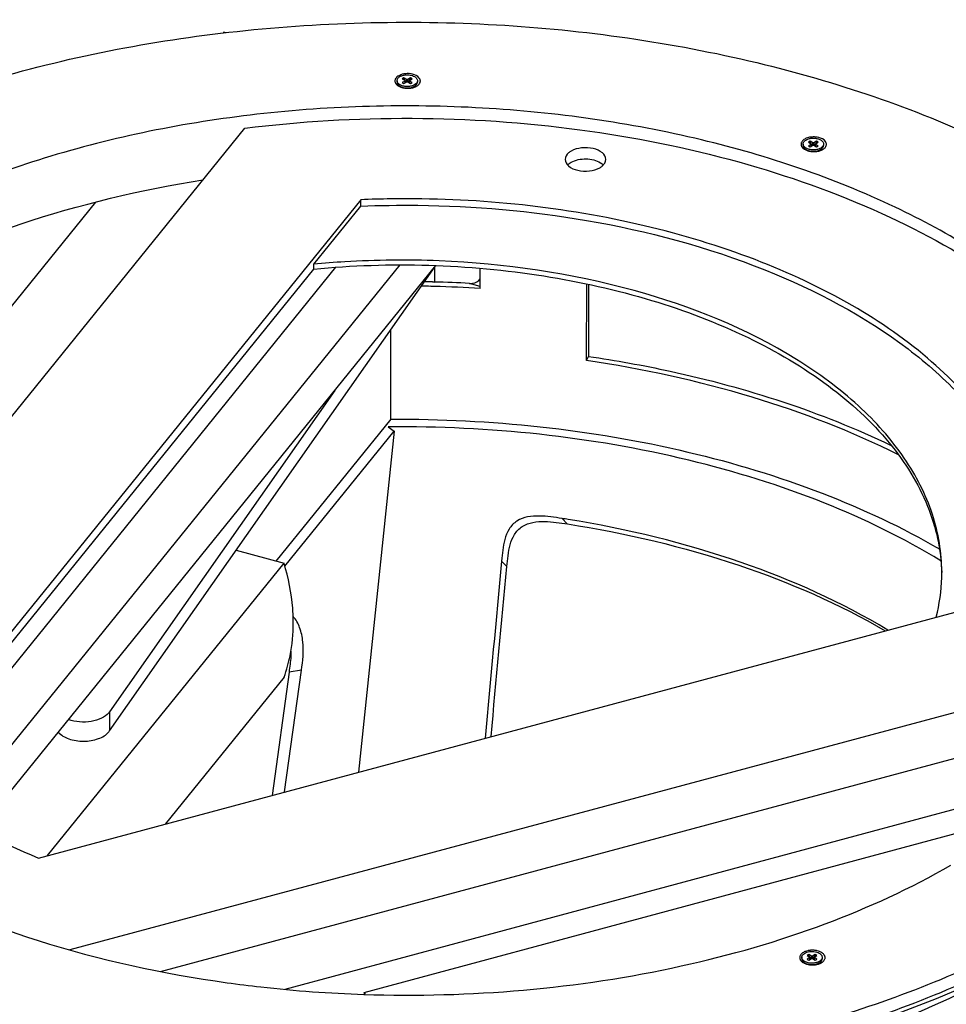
# Model space of a CAD drawing. Header units: millimetres. Extents: x 495 to 1405, y 204 to 2450.
# Tile 5 of 6: x 836 to 1201, y 2063 to 2450. Entities that reach past the tile are written whole.
import ezdxf

# ---------------------------------------------------------------- set-up
doc = ezdxf.new("R2010")
doc.units = ezdxf.units.MM
doc.header["$LTSCALE"] = 172.55681
doc.layers.get('0').update_dxf_attribs({"linetype": 'CONTINUOUS'})

msp = doc.modelspace()

# ---------------------------------------------------------------- linework, layer by layer
at = {"color": 7, "linetype": 'Continuous'}
for p, q in [((916.56, 2445.55), (916.28, 2445.2)), ((917.36, 2445.34), (916.56, 2445.55)), ((987.53, 2427.56), (986.88, 2427.18)), ((986.88, 2427.18), (987.97, 2426.55)), ((987.91, 2426.59), (987.53, 2427.56)), ((988.62, 2426.93), (987.53, 2427.56)), ((990.14, 2427.56), (989.05, 2426.93)), ((989.7, 2426.55), (990.79, 2427.18)), ((990.14, 2427.56), (989.76, 2426.59)), ((990.79, 2427.18), (990.14, 2427.56)), ((984.82, 2426.43), (984.82, 2425.88)), ((985.99, 2424.24), (986.85, 2423.74)), ((987.97, 2426.31), (986.88, 2425.68)), ((986.88, 2425.68), (987.53, 2425.3)), ((987.53, 2425.3), (988.62, 2425.93)), ((987.97, 2425.56), (987.97, 2426.31)), ((988.06, 2425.61), (988.06, 2426.43)), ((988.09, 2426.14), (988.06, 2426.2)), ((988.09, 2426.14), (988.06, 2426.12)), ((988.53, 2425.88), (988.09, 2426.14)), ((988.62, 2425.93), (988.62, 2426.93)), ((989.05, 2426.93), (989.05, 2425.93)), ((989.05, 2425.93), (990.14, 2425.3)), ((989.58, 2426.14), (989.14, 2425.88)), ((989.61, 2426.2), (989.58, 2426.14)), ((989.61, 2426.12), (989.58, 2426.14)), ((989.61, 2425.61), (989.61, 2426.43)), ((989.7, 2426.31), (989.7, 2425.56)), ((990.79, 2425.68), (989.7, 2426.31)), ((990.14, 2425.3), (990.79, 2425.68)), ((990.59, 2423.6), (991.67, 2424.23)), ((992.86, 2426.43), (992.86, 2425.87)), ((722.6, 2157.85), (924.84, 2407.72)), ((1144.77, 2401.49), (1144.77, 2400.94)), ((1147.49, 2402.62), (1146.84, 2402.24)), ((1146.84, 2402.24), (1147.93, 2401.61)), ((1147.93, 2401.37), (1146.84, 2400.74)), ((1146.84, 2400.74), (1147.49, 2400.36)), ((1147.87, 2401.65), (1147.49, 2402.62)), ((1148.58, 2401.99), (1147.49, 2402.62)), ((1147.49, 2400.36), (1148.58, 2400.99)), ((1147.93, 2400.62), (1147.93, 2401.37)), ((1148.02, 2400.67), (1148.02, 2401.49)), ((1148.04, 2401.2), (1148.02, 2401.26)), ((1148.04, 2401.2), (1148.02, 2401.18)), ((1148.49, 2400.94), (1148.04, 2401.2)), ((1148.58, 2400.99), (1148.58, 2401.99)), ((1150.1, 2402.62), (1149.01, 2401.99)), ((1149.01, 2401.99), (1149.01, 2400.99)), ((1149.01, 2400.99), (1150.1, 2400.36)), ((1149.54, 2401.2), (1149.1, 2400.94)), ((1149.57, 2401.26), (1149.54, 2401.2)), ((1149.57, 2401.18), (1149.54, 2401.2)), ((1149.57, 2400.67), (1149.57, 2401.49)), ((1149.66, 2401.61), (1150.75, 2402.24)), ((1149.66, 2401.37), (1149.66, 2400.62)), ((1150.75, 2400.74), (1149.66, 2401.37)), ((1150.1, 2402.62), (1149.72, 2401.65)), ((1150.75, 2402.24), (1150.1, 2402.62)), ((1150.1, 2400.36), (1150.75, 2400.74)), ((1152.81, 2401.49), (1152.81, 2400.93)), ((1145.95, 2399.29), (1146.81, 2398.8)), ((1150.55, 2398.66), (1151.63, 2399.29)), ((739.08, 2221.68), (866.18, 2378.65)), ((970.51, 2379.56), (787.14, 2152.99)), ((951.99, 2354.15), (970.51, 2377.03)), ((970.51, 2377.03), (970.51, 2379.56)), ((822.88, 2152.35), (986.08, 2353.9)), ((822.88, 2134.72), (1000.14, 2353.62)), ((951.99, 2352.27), (951.99, 2354.15)), ((789.29, 2151.25), (951.99, 2352.27)), ((960.63, 2352.96), (795.96, 2149.5)), ((871.57, 2170.45), (999.9, 2353.32)), ((999.62, 2352.97), (999.62, 2347.15)), ((1017.6, 2344.62), (1017.61, 2352.56)), ((1017.6, 2345.45), (1013.33, 2346.61)), ((1059.5, 2316.2), (1059.52, 2346.41)), ((1060.25, 2346.26), (1060.23, 2317.88)), ((982.35, 2293.13), (982.38, 2328.36)), ((1059.5, 2316.2), (1060.23, 2317.88)), ((960.36, 2304.5), (871.57, 2177.97)), ((982.35, 2293.13), (937.14, 2237.27)), ((940.65, 2235.26), (983.64, 2288.38)), ((983.64, 2288.38), (969.67, 2154.15)), ((981.37, 2290.09), (983.64, 2288.38)), ((1049.84, 2254.04), (1051.9, 2251.9)), ((921.43, 2241.51), (940.32, 2236.41)), ((1026.01, 2237.28), (1028.09, 2235.11)), ((847.09, 2121.27), (940.32, 2236.41)), ((843.54, 2120.32), (1236.15, 2225.64)), ((1282.46, 2198.55), (855.94, 2084.13)), ((940.33, 2191.5), (893.55, 2133.73)), ((942.28, 2193.57), (935.6, 2145.01)), ((940.55, 2146.34), (947.14, 2194.25)), ((947.14, 2194.25), (942.28, 2193.57)), ((871.57, 2177.97), (871.57, 2170.45)), ((891.65, 2075.68), (1270.69, 2177.36)), ((1248.56, 2151.32), (940.64, 2068.63)), ((971.83, 2067.45), (1232.61, 2137.48)), ((1146.97, 2082.36), (1146.32, 2081.99)), ((1147.34, 2081.39), (1146.97, 2082.36)), ((1148.05, 2081.73), (1146.97, 2082.36)), ((1149.57, 2082.36), (1148.48, 2081.73)), ((1149.57, 2082.36), (1149.19, 2081.39)), ((1150.22, 2081.98), (1149.57, 2082.36)), ((1144.25, 2081.24), (1144.25, 2080.68)), ((1145.42, 2079.04), (1146.28, 2078.54)), ((1146.32, 2081.99), (1147.4, 2081.36)), ((1147.4, 2081.11), (1146.32, 2080.48)), ((1146.32, 2080.48), (1146.97, 2080.11)), ((1146.97, 2080.11), (1148.05, 2080.74)), ((1147.4, 2080.36), (1147.4, 2081.11)), ((1147.49, 2080.41), (1147.49, 2081.23)), ((1147.52, 2080.94), (1147.49, 2081)), ((1147.52, 2080.94), (1147.49, 2080.93)), ((1147.96, 2080.68), (1147.52, 2080.94)), ((1148.05, 2080.74), (1148.05, 2081.73)), ((1148.48, 2081.73), (1148.48, 2080.73)), ((1148.48, 2080.73), (1149.57, 2080.11)), ((1149.02, 2080.94), (1148.57, 2080.68)), ((1149.04, 2081.01), (1149.02, 2080.94)), ((1149.04, 2080.93), (1149.02, 2080.94)), ((1149.04, 2080.41), (1149.04, 2081.23)), ((1149.13, 2081.36), (1150.22, 2081.98)), ((1149.13, 2081.11), (1149.13, 2080.36)), ((1150.22, 2080.48), (1149.13, 2081.11)), ((1149.57, 2080.11), (1150.22, 2080.48)), ((1150.02, 2078.41), (1151.1, 2079.03)), ((1152.29, 2081.23), (1152.29, 2080.68)), ((971.83, 2067.45), (971.83, 2066.69)), ((972.46, 2066.67), (971.83, 2067.45))]:
    msp.add_line(p, q, dxfattribs=at)
for centre, radius, start, end in [((988.42, 2423.05), 6.1, 110.3916, 112.9399), ((988.92, 2421.28), 7.94, 97.8335, 101.4204), ((988.99, 2420.74), 8.48, 91.0811, 97.824), ((989, 2420.64), 8.59, 85.0486, 91.1039), ((985.85, 2426.3), 1.85, 157.4018, 166.2064), ((986.06, 2426.46), 2.07, 205.1722, 207.7129), ((986.91, 2427.13), 3.16, 224.6981, 227.1899), ((987.04, 2427.27), 3.35, 227.1827, 228.8972), ((987.22, 2427.48), 3.63, 228.9267, 232.8385), ((987.41, 2427.73), 3.94, 232.8136, 234.8881), ((987.56, 2427.95), 4.21, 234.895, 237.5908), ((988.56, 2429.99), 6.49, 250.1502, 251.3724), ((988.67, 2430.31), 6.82, 251.3867, 254.442), ((988.76, 2430.65), 7.17, 254.4308, 256.3529), ((988.87, 2431.08), 7.62, 256.3724, 259.8865), ((988.98, 2431.7), 8.25, 259.8902, 264.5766), ((988.81, 2430.2), 6.64, 262.6438, 262.9184), ((988.82, 2430.29), 6.73, 262.923, 265.1373), ((989, 2431.97), 8.52, 264.5513, 265.433), ((989.01, 2432.04), 8.59, 265.4345, 268.8482), ((989.01, 2432.04), 8.59, 268.8487, 272.5581), ((989.01, 2432.03), 8.58, 272.5569, 273.8767), ((989.02, 2431.89), 8.44, 273.8695, 277.0655), ((989.05, 2431.65), 8.2, 277.071, 278.6073), ((989.09, 2431.39), 7.93, 278.6022, 280.9057), ((989.15, 2431.07), 7.6, 280.9095, 282.5579), ((990.12, 2423.85), 0.716, 343.2806, 346.778), ((989.23, 2430.72), 7.25, 282.5518, 285.3572), ((990.14, 2423.85), 0.692, 346.7763, 351.3189), ((990.14, 2423.53), 0.695, 9.8842, 13.1189), ((989.3, 2417.19), 6.95, 72.3815, 75.035), ((989.35, 2430.29), 6.8, 285.3377, 289.4375), ((989.51, 2429.83), 6.31, 289.4598, 291.4554), ((989.77, 2427.53), 3.81, 299.6826, 299.9168), ((989.65, 2429.48), 5.94, 291.4532, 293.6005), ((989.79, 2429.16), 5.59, 293.605, 295.2741), ((990.04, 2428.63), 5.01, 295.2162, 299.9309), ((992.34, 2426.34), 1.67, 352.2878, 359.9727), ((1148.95, 2395.8), 8.48, 91.0809, 97.8234), ((1148.96, 2395.7), 8.59, 85.0485, 91.1037), ((1145.81, 2401.36), 1.85, 157.4035, 166.207), ((1146.01, 2401.52), 2.07, 205.1725, 207.7137), ((1152.29, 2401.4), 1.67, 352.2863, 359.9727), ((1146.87, 2402.19), 3.16, 224.698, 227.1897), ((1147, 2402.33), 3.35, 227.1825, 228.8978), ((1147.18, 2402.54), 3.63, 228.9274, 232.8385), ((1147.37, 2402.79), 3.94, 232.8136, 234.8885), ((1147.52, 2403.01), 4.21, 234.8955, 237.5913), ((1148.52, 2405.05), 6.49, 250.1499, 251.3724), ((1148.63, 2405.37), 6.82, 251.3867, 254.4423), ((1148.72, 2405.71), 7.17, 254.4311, 256.3529), ((1148.83, 2406.14), 7.62, 256.3724, 259.8868), ((1148.93, 2406.76), 8.25, 259.8905, 264.5767), ((1148.77, 2405.26), 6.64, 262.6434, 262.918), ((1148.78, 2405.35), 6.73, 262.9226, 265.1369), ((1148.96, 2407.03), 8.52, 264.5514, 265.433), ((1148.97, 2407.1), 8.59, 265.4345, 268.8485), ((1148.97, 2407.1), 8.59, 268.849, 272.5586), ((1148.97, 2407.09), 8.58, 272.5574, 273.8769), ((1148.98, 2406.95), 8.44, 273.8697, 277.0657), ((1149.01, 2406.71), 8.2, 277.0713, 278.6073), ((1149.05, 2406.45), 7.93, 278.6022, 280.9066), ((1149.11, 2406.13), 7.6, 280.9103, 282.5583), ((1149.19, 2405.78), 7.25, 282.5521, 285.3577), ((1150.08, 2398.91), 0.716, 343.2829, 346.7781), ((1150.1, 2398.91), 0.692, 346.7763, 351.3189), ((1150.1, 2398.59), 0.695, 9.8864, 13.1189), ((1149.26, 2392.25), 6.95, 72.3815, 75.0345), ((1149.31, 2405.35), 6.8, 285.3382, 289.4376), ((1149.47, 2404.89), 6.31, 289.4599, 291.4559), ((1149.73, 2402.59), 3.81, 299.6826, 299.9168), ((1149.61, 2404.54), 5.94, 291.4537, 293.6005), ((1149.75, 2404.22), 5.59, 293.605, 295.2746), ((1150, 2403.69), 5.01, 295.2167, 299.9309), ((1150.67, 2402.63), 3.75, 306.6128, 309.3475), ((1055.59, 2389.84), 4.93, 133.2768, 136.71), ((988.44, 1951.96), 427.97, 90.806, 92.4009), ((985.72, 1823.59), 523.74, 88.5752, 88.9153), ((985.77, 1825.42), 521.91, 86.9735, 88.4781), ((985.72, 1827), 518.6, 88.6359, 89.0375), ((985.72, 1827.32), 518.29, 88.4676, 88.6359), ((985.79, 1829.4), 516.2, 86.4671, 88.4691), ((978.78, 1801.89), 457.7, 80.7577, 81.0682), ((1128.48, 2232.79), 70.91, 358.4417, 358.9657), ((1128.54, 2232.79), 70.85, 358.9657, 359.9567), ((885.76, 2211.23), 58.02, 340.1222, 344.6654), ((867.01, 2180.96), 5.45, 320.943, 326.7107), ((867.01, 2173.45), 5.45, 320.943, 326.7107), ((1147.38, 2078.88), 4.97, 115.6412, 119.9421), ((1147.66, 2078.3), 5.62, 112.9362, 115.675), ((1147.85, 2077.86), 6.09, 110.4892, 112.941), ((1148.29, 2076.41), 7.61, 100.3576, 103.0523), ((1148.37, 2076), 8.03, 97.8422, 100.3614), ((1148.41, 2075.66), 8.37, 94.6927, 97.8414), ((1148.43, 2075.45), 8.58, 91.101, 94.6982), ((1148.43, 2075.44), 8.59, 85.0484, 91.103), ((1148.45, 2075.66), 8.37, 81.4776, 85.0574), ((1148.49, 2075.96), 8.07, 80.0672, 81.4673), ((1148.53, 2076.16), 7.86, 78.8779, 80.0666), ((1148.59, 2076.48), 7.54, 76.3612, 78.8881), ((1149.41, 2078.74), 5.13, 62.2376, 63.4214), ((1149.57, 2079.04), 4.79, 59.2504, 62.2586), ((1149.84, 2079.47), 4.28, 54.4299, 59.2778), ((1151.27, 2080.95), 2.2, 27.6489, 32.9406), ((1145.28, 2081.11), 1.85, 157.408, 166.2086), ((1145.49, 2081.27), 2.07, 205.1731, 207.7158), ((1146.34, 2081.93), 3.16, 224.698, 227.1894), ((1146.47, 2082.07), 3.35, 227.1822, 228.8996), ((1146.65, 2082.28), 3.63, 228.9291, 232.8385), ((1146.84, 2082.53), 3.94, 232.8136, 234.8899), ((1147, 2082.75), 4.21, 234.8968, 237.5928), ((1147.28, 2082.25), 3.71, 238.6268, 239.9628), ((1147.99, 2084.79), 6.49, 250.149, 251.3724), ((1148.1, 2085.11), 6.82, 251.3867, 254.4432), ((1148.19, 2085.45), 7.17, 254.4319, 256.3529), ((1148.3, 2085.89), 7.62, 256.3725, 259.8876), ((1148.41, 2086.5), 8.25, 259.8913, 264.5768), ((1148.26, 2085.1), 6.74, 262.9223, 265.3202), ((1148.44, 2086.77), 8.52, 264.5516, 265.433), ((1148.27, 2085.27), 6.91, 265.3146, 275.8366), ((1148.44, 2086.85), 8.59, 265.4345, 268.8492), ((1148.44, 2086.84), 8.59, 268.8497, 272.56), ((1148.44, 2086.83), 8.58, 272.5588, 273.8775), ((1148.45, 2086.69), 8.44, 273.8703, 277.0664), ((1148.48, 2086.46), 8.2, 277.072, 278.6073), ((1148.52, 2086.19), 7.93, 278.6021, 280.9088), ((1148.58, 2085.87), 7.6, 280.9126, 282.5593), ((1148.66, 2085.53), 7.25, 282.5531, 285.3591), ((1149.58, 2078.65), 0.683, 350.5555, 351.332), ((1148.73, 2071.99), 6.95, 72.3815, 75.0334), ((1148.78, 2085.09), 6.8, 285.3396, 289.4379), ((1148.94, 2084.63), 6.31, 289.4602, 291.457), ((1149.21, 2082.32), 3.79, 299.9169, 300.0801), ((1149.3, 2082.16), 3.61, 300.0636, 303.6756), ((1149.08, 2084.28), 5.94, 291.4549, 293.6005), ((1149.22, 2083.96), 5.59, 293.605, 295.276), ((1149.47, 2083.44), 5.01, 295.2182, 299.931), ((1151.68, 2081.15), 1.76, 341.9904, 352.2348), ((1151.72, 2081.13), 1.72, 3.2835, 14.5932), ((1151.77, 2081.14), 1.67, 352.2821, 359.9727), ((1151.78, 2081.14), 1.66, 359.9898, 3.2236)]:
    msp.add_arc(centre, radius, start, end, dxfattribs=at)
for points, knots in [([(734.14, 2388.65), (760.79, 2404.04), (821.14, 2428.93), (919.5, 2448.57), (1023.54, 2451.39), (1124.75, 2437.1), (1214.93, 2406.89), (1277.64, 2368.63), (1314.43, 2331.63), (1333.96, 2302.82), (1345.99, 2272.45), (1348.71, 2251.42), (1348.7, 2241.16)], [0, 0, 0, 0, 0.128653, 0.270216, 0.417347, 0.561678, 0.695347, 0.812627, 0.864606, 0.91246, 0.957113, 1, 1, 1, 1]), ([(984.82, 2426.43), (984.82, 2426.57), (984.86, 2426.84), (985.04, 2427.23), (985.32, 2427.59), (985.86, 2428.04), (986.75, 2428.47), (987.55, 2428.65), (987.97, 2428.7)], [0, 0, 0, 0, 0.094292, 0.193637, 0.301875, 0.421118, 0.69271, 1, 1, 1, 1]), ([(987.97, 2428.7), (988.3, 2428.74), (988.97, 2428.78), (989.95, 2428.69), (990.87, 2428.46), (991.43, 2428.22), (991.68, 2428.07)], [0, 0, 0, 0, 0.26239, 0.523308, 0.77216, 1, 1, 1, 1]), ([(993.95, 2426.76), (993.88, 2427.02), (993.27, 2428.19), (991.93, 2428.76), (990.94, 2429)], [0, 0, 0, 0, 0.205003, 1, 1, 1, 1]), ([(991.68, 2428.07), (991.85, 2427.97), (992.18, 2427.75), (992.56, 2427.35), (992.8, 2426.9), (992.86, 2426.58), (992.86, 2426.43)], [0, 0, 0, 0, 0.289766, 0.548994, 0.782192, 1, 1, 1, 1]), ([(984.06, 2425.9), (984.08, 2425.85), (984.11, 2425.74), (984.16, 2425.63), (984.18, 2425.58)], [0, 0, 0, 0, 0.494777, 1, 1, 1, 1]), ([(984.43, 2425.18), (984.47, 2425.13), (984.54, 2425.04), (984.62, 2424.95), (984.66, 2424.91)], [0, 0, 0, 0, 0.492565, 1, 1, 1, 1]), ([(985.99, 2424.79), (985.82, 2424.89), (985.5, 2425.11), (985.11, 2425.52), (984.87, 2425.96), (984.82, 2426.28), (984.82, 2426.43)], [0, 0, 0, 0, 0.289766, 0.548994, 0.782192, 1, 1, 1, 1]), ([(984.82, 2425.88), (984.82, 2425.73), (984.87, 2425.41), (985.11, 2424.96), (985.5, 2424.56), (985.82, 2424.34), (985.99, 2424.24)], [0, 0, 0, 0, 0.217808, 0.451008, 0.710236, 1, 1, 1, 1]), ([(991.46, 2424.67), (991.05, 2424.47), (990.13, 2424.18), (988.69, 2424.06), (987.26, 2424.24), (986.38, 2424.57), (985.99, 2424.79)], [0, 0, 0, 0, 0.241648, 0.504432, 0.764825, 1, 1, 1, 1]), ([(986, 2424.23), (986.28, 2424.07), (986.92, 2423.8), (987.6, 2423.66), (987.96, 2423.61)], [0, 0, 0, 0, 0.476605, 1, 1, 1, 1]), ([(987.97, 2426.55), (988, 2426.54), (988.04, 2426.51), (988.06, 2426.45), (988.06, 2426.43)], [0, 0, 0, 0, 0.550734, 1, 1, 1, 1]), ([(988.06, 2426.43), (988.06, 2426.41), (988.04, 2426.36), (988, 2426.32), (987.97, 2426.31)], [0, 0, 0, 0, 0.449339, 1, 1, 1, 1]), ([(988.25, 2423.58), (988.86, 2423.53), (989.78, 2423.57), (990.91, 2423.86), (991.43, 2424.09), (991.66, 2424.22)], [0, 0, 0, 0, 0.523487, 0.771683, 1, 1, 1, 1]), ([(989.05, 2426.93), (988.99, 2426.89), (988.84, 2426.86), (988.69, 2426.89), (988.62, 2426.93)], [0, 0, 0, 0, 0.499943, 1, 1, 1, 1]), ([(988.62, 2425.93), (988.69, 2425.97), (988.84, 2426), (988.99, 2425.97), (989.05, 2425.93)], [0, 0, 0, 0, 0.499943, 1, 1, 1, 1]), ([(989.61, 2426.43), (989.61, 2426.45), (989.63, 2426.51), (989.67, 2426.54), (989.7, 2426.55)], [0, 0, 0, 0, 0.449339, 1, 1, 1, 1]), ([(989.7, 2426.31), (989.67, 2426.32), (989.63, 2426.36), (989.61, 2426.41), (989.61, 2426.43)], [0, 0, 0, 0, 0.550734, 1, 1, 1, 1]), ([(992.44, 2425.4), (992.37, 2425.32), (992.09, 2425.03), (991.74, 2424.81), (991.46, 2424.67)], [0, 0, 0, 0, 0.230161, 1, 1, 1, 1]), ([(991.67, 2424.23), (991.93, 2424.37), (992.37, 2424.7), (992.68, 2425.15), (992.77, 2425.39)], [0, 0, 0, 0, 0.540451, 1, 1, 1, 1]), ([(992.76, 2425.93), (992.74, 2425.88), (992.66, 2425.69), (992.54, 2425.52), (992.44, 2425.4)], [0, 0, 0, 0, 0.23931, 1, 1, 1, 1]), ([(992.86, 2426.43), (992.86, 2426.39), (992.85, 2426.22), (992.81, 2426.05), (992.76, 2425.93)], [0, 0, 0, 0, 0.24699, 1, 1, 1, 1]), ([(992.77, 2425.39), (992.78, 2425.43), (992.83, 2425.58), (992.86, 2425.75), (992.86, 2425.87)], [0, 0, 0, 0, 0.255172, 1, 1, 1, 1]), ([(1291.7, 2241.21), (1291.71, 2249.84), (1289.41, 2267.55), (1279.29, 2293.11), (1262.85, 2317.35), (1231.88, 2348.49), (1179.1, 2380.69), (1103.2, 2406.12), (1018.02, 2418.15), (930.46, 2415.78), (847.67, 2399.24), (796.88, 2378.29), (774.45, 2365.34)], [0, 0, 0, 0, 0.042887, 0.087541, 0.135395, 0.187375, 0.304656, 0.438325, 0.582655, 0.729785, 0.871347, 1, 1, 1, 1]), ([(924.84, 2407.72), (968.48, 2413.13), (1034.7, 2412.88), (1118.48, 2396.21), (1174.77, 2376.37), (1222.51, 2349.95), (1259.59, 2317.93), (1284.17, 2281.38), (1290.96, 2254.2), (1291.58, 2241.2)], [0, 0, 0, 0, 0.299525, 0.444642, 0.580652, 0.704349, 0.814228, 0.911322, 1, 1, 1, 1]), ([(1153.91, 2401.82), (1153.84, 2402.08), (1153.23, 2403.25), (1151.89, 2403.82), (1150.9, 2404.06)], [0, 0, 0, 0, 0.205003, 1, 1, 1, 1]), ([(1067.04, 2395.42), (1067.04, 2396.39), (1065.61, 2398.57), (1061.93, 2399.95), (1057.59, 2400.22), (1054.63, 2399.41), (1053.39, 2398.7)], [0, 0, 0, 0, 0.183697, 0.435327, 0.728448, 1, 1, 1, 1]), ([(1144.02, 2400.96), (1144.04, 2400.91), (1144.07, 2400.8), (1144.12, 2400.69), (1144.14, 2400.64)], [0, 0, 0, 0, 0.494777, 1, 1, 1, 1]), ([(1144.39, 2400.24), (1144.42, 2400.19), (1144.5, 2400.1), (1144.58, 2400.01), (1144.62, 2399.97)], [0, 0, 0, 0, 0.492565, 1, 1, 1, 1]), ([(1144.77, 2401.49), (1144.77, 2401.59), (1144.8, 2401.79), (1144.93, 2402.19), (1145.27, 2402.66), (1145.87, 2403.12), (1146.36, 2403.35), (1146.63, 2403.45)], [0, 0, 0, 0, 0.102218, 0.207515, 0.436389, 0.700136, 1, 1, 1, 1]), ([(1145.95, 2399.85), (1145.78, 2399.95), (1145.46, 2400.17), (1145.07, 2400.58), (1144.83, 2401.02), (1144.77, 2401.34), (1144.77, 2401.49)], [0, 0, 0, 0, 0.289766, 0.548994, 0.782192, 1, 1, 1, 1]), ([(1144.77, 2400.94), (1144.77, 2400.79), (1144.83, 2400.47), (1145.07, 2400.02), (1145.46, 2399.62), (1145.78, 2399.4), (1145.95, 2399.29)], [0, 0, 0, 0, 0.217808, 0.451008, 0.710236, 1, 1, 1, 1]), ([(1146.63, 2403.45), (1147.03, 2403.6), (1147.89, 2403.8), (1149.22, 2403.84), (1150.5, 2403.64), (1151.29, 2403.33), (1151.64, 2403.13)], [0, 0, 0, 0, 0.249241, 0.511822, 0.768113, 1, 1, 1, 1]), ([(1147.93, 2401.61), (1147.96, 2401.6), (1148, 2401.57), (1148.02, 2401.51), (1148.02, 2401.49)], [0, 0, 0, 0, 0.550734, 1, 1, 1, 1]), ([(1148.02, 2401.49), (1148.02, 2401.47), (1148, 2401.42), (1147.96, 2401.38), (1147.93, 2401.37)], [0, 0, 0, 0, 0.449339, 1, 1, 1, 1]), ([(1149.01, 2401.99), (1148.94, 2401.95), (1148.79, 2401.92), (1148.65, 2401.95), (1148.58, 2401.99)], [0, 0, 0, 0, 0.499943, 1, 1, 1, 1]), ([(1148.58, 2400.99), (1148.65, 2401.03), (1148.79, 2401.06), (1148.94, 2401.03), (1149.01, 2400.99)], [0, 0, 0, 0, 0.499943, 1, 1, 1, 1]), ([(1149.57, 2401.49), (1149.57, 2401.51), (1149.59, 2401.57), (1149.63, 2401.6), (1149.66, 2401.61)], [0, 0, 0, 0, 0.449339, 1, 1, 1, 1]), ([(1149.66, 2401.37), (1149.63, 2401.38), (1149.59, 2401.41), (1149.57, 2401.47), (1149.57, 2401.49)], [0, 0, 0, 0, 0.550734, 1, 1, 1, 1]), ([(1152.18, 2400.24), (1152.13, 2400.19), (1151.89, 2399.99), (1151.63, 2399.83), (1151.42, 2399.73)], [0, 0, 0, 0, 0.235834, 1, 1, 1, 1]), ([(1151.63, 2399.29), (1151.88, 2399.43), (1152.32, 2399.76), (1152.64, 2400.21), (1152.72, 2400.45)], [0, 0, 0, 0, 0.540451, 1, 1, 1, 1]), ([(1151.64, 2403.13), (1151.81, 2403.03), (1152.13, 2402.81), (1152.52, 2402.41), (1152.76, 2401.96), (1152.82, 2401.64), (1152.81, 2401.49)], [0, 0, 0, 0, 0.289766, 0.548994, 0.782192, 1, 1, 1, 1]), ([(1152.4, 2400.46), (1152.38, 2400.44), (1152.31, 2400.36), (1152.24, 2400.29), (1152.18, 2400.24)], [0, 0, 0, 0, 0.244209, 1, 1, 1, 1]), ([(1152.81, 2401.49), (1152.81, 2401.31), (1152.73, 2400.93), (1152.52, 2400.61), (1152.4, 2400.46)], [0, 0, 0, 0, 0.477511, 1, 1, 1, 1]), ([(1152.72, 2400.45), (1152.74, 2400.48), (1152.79, 2400.64), (1152.81, 2400.81), (1152.81, 2400.93)], [0, 0, 0, 0, 0.255172, 1, 1, 1, 1]), ([(1153.05, 2399.73), (1153.17, 2399.83), (1153.59, 2400.22), (1153.89, 2400.76), (1153.95, 2401.17)], [0, 0, 0, 0, 0.279709, 1, 1, 1, 1]), ([(1053.39, 2398.7), (1053.04, 2398.49), (1051.91, 2397.74), (1051.04, 2396.39), (1051.04, 2395.42)], [0, 0, 0, 0, 0.295212, 1, 1, 1, 1]), ([(1151.42, 2399.73), (1151.01, 2399.53), (1150.09, 2399.24), (1148.65, 2399.12), (1147.22, 2399.3), (1146.34, 2399.63), (1145.95, 2399.85)], [0, 0, 0, 0, 0.241648, 0.504432, 0.764825, 1, 1, 1, 1]), ([(1145.95, 2399.29), (1146.24, 2399.13), (1146.88, 2398.86), (1147.56, 2398.72), (1147.92, 2398.67)], [0, 0, 0, 0, 0.476605, 1, 1, 1, 1]), ([(1148.21, 2398.64), (1148.82, 2398.59), (1149.74, 2398.63), (1150.87, 2398.92), (1151.39, 2399.15), (1151.62, 2399.28)], [0, 0, 0, 0, 0.523487, 0.771683, 1, 1, 1, 1]), ([(1051.04, 2395.42), (1051.04, 2394.46), (1052.48, 2392.28), (1056.16, 2390.89), (1060.49, 2390.63), (1063.46, 2391.43), (1064.69, 2392.15)], [0, 0, 0, 0, 0.183697, 0.435327, 0.728448, 1, 1, 1, 1]), ([(1053.39, 2394.29), (1055.13, 2395.29), (1059.23, 2396.04), (1063.34, 2395.17), (1065, 2394.09)], [0, 0, 0, 0, 0.503759, 1, 1, 1, 1]), ([(1064.69, 2392.15), (1065.05, 2392.35), (1066.17, 2393.1), (1067.04, 2394.45), (1067.04, 2395.42)], [0, 0, 0, 0, 0.295212, 1, 1, 1, 1]), ([(774.43, 2342.41), (793.98, 2353.69), (837.71, 2372.58), (883.92, 2383.49), (908.31, 2387.35)], [0, 0, 0, 0, 0.477525, 1, 1, 1, 1]), ([(970.51, 2377.03), (978, 2377.34), (1007.76, 2377.8), (1037.58, 2375.19), (1059.51, 2371.4)], [0, 0, 0, 0, 0.251889, 1, 1, 1, 1]), ([(1236.85, 2236.33), (1236.86, 2245.95), (1233.27, 2266.02), (1217.85, 2293.91), (1193.52, 2319.06), (1161.38, 2340.74), (1122.64, 2358.3), (1063.03, 2375.71), (1014.89, 2380.35), (982.42, 2379.89)], [0, 0, 0, 0, 0.090517, 0.187605, 0.295776, 0.416851, 0.550403, 0.694387, 1, 1, 1, 1]), ([(1059.51, 2371.4), (1083.46, 2367.27), (1127.97, 2355.39), (1177.49, 2329.33), (1207.31, 2303), (1223.44, 2282.21), (1233.77, 2260.01), (1236.53, 2244.43), (1236.8, 2236.84)], [0, 0, 0, 0, 0.305707, 0.575614, 0.694831, 0.80378, 0.904385, 1, 1, 1, 1]), ([(1001.39, 2355.48), (989.03, 2355.98), (972.51, 2355.82), (956.08, 2354.54), (951.99, 2354.15)], [0, 0, 0, 0, 0.751035, 1, 1, 1, 1]), ([(951.99, 2352.27), (982.08, 2355.14), (1027.43, 2353.88), (1084.47, 2341.15), (1122.4, 2326.78), (1154.36, 2308.07), (1178.96, 2285.67), (1194.99, 2260.31), (1199.14, 2241.65), (1199.37, 2232.73)], [0, 0, 0, 0, 0.301651, 0.446609, 0.581985, 0.704882, 0.814104, 0.910969, 1, 1, 1, 1]), ([(1199.4, 2232.73), (1199.4, 2240.48), (1196.7, 2256.58), (1185.03, 2279.18), (1166.47, 2299.82), (1132.07, 2325.07), (1076.24, 2347.34), (1027.27, 2354.43), (1001.39, 2355.48)], [0, 0, 0, 0, 0.09186, 0.189694, 0.297763, 0.418046, 0.692983, 1, 1, 1, 1]), ([(1013.33, 2346.61), (1013.75, 2346.58), (1015.32, 2346.66), (1016.92, 2347.45), (1017.61, 2348.36)], [0, 0, 0, 0, 0.270089, 1, 1, 1, 1]), ([(1182.37, 2279.11), (1163.89, 2288.37), (1123.61, 2303.86), (1081.51, 2312.97), (1059.5, 2316.2)], [0, 0, 0, 0, 0.481484, 1, 1, 1, 1]), ([(1060.23, 2317.88), (1071.01, 2316.3), (1111.84, 2308.92), (1151.84, 2296.07), (1179.43, 2282.82)], [0, 0, 0, 0, 0.262422, 1, 1, 1, 1]), ([(982.35, 2293.13), (1021.61, 2293.38), (1079.73, 2287.33), (1151.44, 2265.66), (1183.79, 2250.56), (1198.56, 2241.98)], [0, 0, 0, 0, 0.524996, 0.771651, 1, 1, 1, 1]), ([(1199.06, 2237.43), (1184.42, 2246.32), (1152.07, 2261.98), (1079.87, 2284.38), (1021.08, 2290.49), (981.37, 2290.09)], [0, 0, 0, 0, 0.227133, 0.473624, 1, 1, 1, 1]), ([(1049.84, 2254.04), (1046.87, 2254.51), (1041.01, 2255.41), (1032.97, 2254.51), (1028.71, 2250), (1027.16, 2245.85), (1026.41, 2241.58), (1026.14, 2238.71), (1026.01, 2237.28)], [0, 0, 0, 0, 0.254339, 0.50847, 0.63405, 0.757012, 0.878727, 1, 1, 1, 1]), ([(1028.09, 2235.11), (1028.23, 2236.54), (1028.5, 2239.41), (1029.25, 2243.69), (1030.81, 2247.85), (1035.09, 2252.36), (1043.14, 2253.25), (1049, 2252.35), (1051.98, 2251.89)], [0, 0, 0, 0, 0.121274, 0.243004, 0.366007, 0.49165, 0.745786, 1, 1, 1, 1]), ([(1178.15, 2210.09), (1159.98, 2221.05), (1118.91, 2239.36), (1075.36, 2249.9), (1052.29, 2253.65)], [0, 0, 0, 0, 0.475815, 1, 1, 1, 1]), ([(1051.98, 2251.89), (1074.83, 2248.32), (1118.07, 2238.17), (1158.94, 2220.45), (1177.14, 2209.81)], [0, 0, 0, 0, 0.523269, 1, 1, 1, 1]), ([(943.95, 2212.97), (943.95, 2214.89), (943.63, 2222.81), (942.06, 2230.66), (940.32, 2236.41)], [0, 0, 0, 0, 0.242143, 1, 1, 1, 1]), ([(947.14, 2194.25), (947.72, 2197.95), (948.3, 2203.69), (946.8, 2210.94), (945.06, 2214.23), (943.91, 2215.45)], [0, 0, 0, 0, 0.508806, 0.771472, 1, 1, 1, 1]), ([(941.72, 2195.89), (942.09, 2197.24), (943.42, 2202.85), (943.95, 2208.63), (943.95, 2212.97)], [0, 0, 0, 0, 0.244691, 1, 1, 1, 1]), ([(943.02, 2201.81), (943.03, 2201.1), (942.96, 2198.34), (942.59, 2195.59), (942.28, 2193.57)], [0, 0, 0, 0, 0.257174, 1, 1, 1, 1]), ([(871.24, 2177.52), (870.5, 2176.61), (868.28, 2175.08), (862.88, 2173.52), (858.2, 2173.82), (855.38, 2174.85)], [0, 0, 0, 0, 0.209716, 0.463964, 1, 1, 1, 1]), ([(851.39, 2169.92), (852.43, 2168.68), (855.76, 2166.85), (861.36, 2166.06), (866.93, 2166.89), (870.23, 2168.76), (871.24, 2170.01)], [0, 0, 0, 0, 0.225224, 0.501361, 0.77667, 1, 1, 1, 1]), ([(787.14, 2152.99), (791.13, 2149.78), (808.66, 2136.86), (828.17, 2126.73), (843.54, 2120.32)], [0, 0, 0, 0, 0.235032, 1, 1, 1, 1]), ([(971.8, 2066.64), (1013.61, 2065.27), (1075.78, 2070.48), (1152.55, 2092.57), (1187.2, 2108.44), (1202.95, 2117.53)], [0, 0, 0, 0, 0.524737, 0.771811, 1, 1, 1, 1]), ([(779.05, 2115.14), (799.43, 2103.84), (844.84, 2085.16), (892.68, 2074.76), (917.86, 2071.25)], [0, 0, 0, 0, 0.47822, 1, 1, 1, 1]), ([(1243.26, 2094.22), (1217.9, 2079.58), (1160.72, 2055.59), (1067.4, 2035.7), (968.22, 2031.1), (901.57, 2038.67), (869.07, 2045.31)], [0, 0, 0, 0, 0.228502, 0.479446, 0.741119, 1, 1, 1, 1]), ([(1144.25, 2081.24), (1144.25, 2081.35), (1144.28, 2081.59), (1144.41, 2081.92), (1144.63, 2082.25), (1145.04, 2082.66), (1145.74, 2083.08), (1146.75, 2083.42), (1147.88, 2083.58), (1149.04, 2083.55), (1150.14, 2083.33), (1150.81, 2083.05), (1151.11, 2082.87)], [0, 0, 0, 0, 0.042886, 0.087538, 0.135389, 0.187363, 0.304627, 0.438277, 0.582593, 0.729723, 0.871305, 1, 1, 1, 1]), ([(1151.11, 2082.87), (1151.29, 2082.77), (1151.61, 2082.55), (1151.99, 2082.15), (1152.23, 2081.7), (1152.29, 2081.38), (1152.29, 2081.23)], [0, 0, 0, 0, 0.289766, 0.548994, 0.782192, 1, 1, 1, 1]), ([(749.8, 2078.56), (766.13, 2069.09), (801.86, 2052.39), (881.06, 2028.24), (988.53, 2016.45), (1096.01, 2028.07), (1175.25, 2052.11), (1211, 2068.75), (1227.35, 2078.19)], [0, 0, 0, 0, 0.114254, 0.237534, 0.499996, 0.762462, 0.885741, 1, 1, 1, 1]), ([(1227.16, 2078.64), (1192.4, 2060.94), (1113.96, 2035.01), (989.66, 2022.4), (865.24, 2034.75), (786.64, 2060.51), (751.73, 2078.12)], [0, 0, 0, 0, 0.238985, 0.499633, 0.760481, 1, 1, 1, 1]), ([(857.11, 2042.82), (888.47, 2035.69), (953.11, 2026.85), (1050.1, 2028.82), (1142.73, 2045.49), (1200.37, 2066.82), (1226.45, 2080.06)], [0, 0, 0, 0, 0.255455, 0.515607, 0.767633, 1, 1, 1, 1]), ([(1143.49, 2080.7), (1143.51, 2080.65), (1143.54, 2080.54), (1143.59, 2080.44), (1143.61, 2080.39)], [0, 0, 0, 0, 0.494776, 1, 1, 1, 1]), ([(1143.86, 2079.98), (1143.9, 2079.93), (1143.97, 2079.84), (1144.05, 2079.75), (1144.09, 2079.71)], [0, 0, 0, 0, 0.492564, 1, 1, 1, 1]), ([(1145.42, 2079.59), (1145.25, 2079.69), (1144.93, 2079.92), (1144.55, 2080.32), (1144.3, 2080.76), (1144.25, 2081.08), (1144.25, 2081.24)], [0, 0, 0, 0, 0.289766, 0.548994, 0.782192, 1, 1, 1, 1]), ([(1144.25, 2080.68), (1144.25, 2080.56), (1144.28, 2080.31), (1144.38, 2080.08), (1144.44, 2079.97)], [0, 0, 0, 0, 0.48881, 1, 1, 1, 1]), ([(1144.44, 2079.97), (1144.45, 2079.96), (1144.48, 2079.9), (1144.51, 2079.85), (1144.54, 2079.81)], [0, 0, 0, 0, 0.246628, 1, 1, 1, 1]), ([(1144.54, 2079.81), (1144.58, 2079.75), (1144.81, 2079.46), (1145.11, 2079.23), (1145.35, 2079.08)], [0, 0, 0, 0, 0.23085, 1, 1, 1, 1]), ([(1148.44, 2078.91), (1147.89, 2078.9), (1147.08, 2078.97), (1146.08, 2079.27), (1145.63, 2079.47), (1145.42, 2079.59)], [0, 0, 0, 0, 0.52475, 0.771701, 1, 1, 1, 1]), ([(1145.43, 2079.04), (1145.72, 2078.87), (1146.37, 2078.6), (1147.06, 2078.45), (1147.42, 2078.41)], [0, 0, 0, 0, 0.476459, 1, 1, 1, 1]), ([(1147.4, 2081.36), (1147.43, 2081.34), (1147.47, 2081.31), (1147.49, 2081.26), (1147.49, 2081.23)], [0, 0, 0, 0, 0.550734, 1, 1, 1, 1]), ([(1147.49, 2081.23), (1147.49, 2081.21), (1147.47, 2081.16), (1147.43, 2081.13), (1147.4, 2081.11)], [0, 0, 0, 0, 0.449339, 1, 1, 1, 1]), ([(1148.48, 2081.73), (1148.42, 2081.7), (1148.27, 2081.67), (1148.12, 2081.7), (1148.05, 2081.73)], [0, 0, 0, 0, 0.499943, 1, 1, 1, 1]), ([(1148.05, 2080.74), (1148.12, 2080.77), (1148.27, 2080.8), (1148.42, 2080.77), (1148.48, 2080.73)], [0, 0, 0, 0, 0.499943, 1, 1, 1, 1]), ([(1150.89, 2079.47), (1150.53, 2079.29), (1149.72, 2079.02), (1148.88, 2078.92), (1148.44, 2078.91)], [0, 0, 0, 0, 0.479083, 1, 1, 1, 1]), ([(1148.97, 2078.39), (1149.36, 2078.43), (1150.1, 2078.57), (1150.8, 2078.85), (1151.1, 2079.03)], [0, 0, 0, 0, 0.524097, 1, 1, 1, 1]), ([(1149.04, 2081.23), (1149.04, 2081.26), (1149.06, 2081.31), (1149.1, 2081.34), (1149.13, 2081.36)], [0, 0, 0, 0, 0.449339, 1, 1, 1, 1]), ([(1149.13, 2081.11), (1149.1, 2081.12), (1149.06, 2081.16), (1149.04, 2081.21), (1149.04, 2081.23)], [0, 0, 0, 0, 0.550734, 1, 1, 1, 1]), ([(1151.87, 2080.2), (1151.81, 2080.13), (1151.52, 2079.84), (1151.17, 2079.61), (1150.89, 2079.47)], [0, 0, 0, 0, 0.230161, 1, 1, 1, 1]), ([(1151.31, 2079.16), (1151.37, 2079.2), (1151.61, 2079.37), (1151.82, 2079.58), (1151.95, 2079.75)], [0, 0, 0, 0, 0.266789, 1, 1, 1, 1]), ([(1152.29, 2081.23), (1152.29, 2081.05), (1152.21, 2080.67), (1152, 2080.35), (1151.87, 2080.2)], [0, 0, 0, 0, 0.477511, 1, 1, 1, 1]), ([(1151.95, 2079.75), (1151.98, 2079.79), (1152.08, 2079.92), (1152.15, 2080.07), (1152.2, 2080.19)], [0, 0, 0, 0, 0.259716, 1, 1, 1, 1]), ([(1152.2, 2080.19), (1152.21, 2080.23), (1152.26, 2080.39), (1152.29, 2080.55), (1152.29, 2080.68)], [0, 0, 0, 0, 0.255172, 1, 1, 1, 1]), ([(917.86, 2071.25), (922.3, 2070.63), (940.21, 2068.38), (958.24, 2067.09), (971.8, 2066.64)], [0, 0, 0, 0, 0.248241, 1, 1, 1, 1])]:
    msp.add_open_spline(points, degree=3, knots=knots, dxfattribs=at)
for points in [[(984.8, 2427.9), (984.52, 2427.65), (984.28, 2427.35), (984.14, 2427.02)], [(985.47, 2428.38), (985.23, 2428.25), (985, 2428.08), (984.8, 2427.9)], [(986.04, 2428.67), (985.85, 2428.58), (985.65, 2428.49), (985.47, 2428.38)], [(987.35, 2429.07), (986.99, 2428.99), (986.64, 2428.9), (986.3, 2428.77)], [(990.94, 2429), (990.55, 2429.1), (990.14, 2429.16), (989.74, 2429.2)], [(984.05, 2426.74), (984.02, 2426.61), (984, 2426.48), (984, 2426.34)], [(984, 2426.34), (984, 2426.19), (984.03, 2426.04), (984.06, 2425.9)], [(984.22, 2425.5), (984.28, 2425.39), (984.35, 2425.28), (984.43, 2425.18)], [(985.31, 2424.4), (985.64, 2424.19), (985.99, 2424.02), (986.36, 2423.89)], [(992.54, 2424.29), (992.68, 2424.38), (992.82, 2424.47), (992.95, 2424.56)], [(992.95, 2424.56), (993.06, 2424.64), (993.16, 2424.73), (993.26, 2424.82)], [(993.26, 2424.82), (993.44, 2424.99), (993.6, 2425.17), (993.72, 2425.38)], [(993.72, 2425.38), (993.86, 2425.6), (993.95, 2425.85), (993.99, 2426.11)], [(994, 2426.34), (994, 2426.48), (993.99, 2426.62), (993.95, 2426.76)], [(1147.8, 2404.21), (1147.2, 2404.13), (1146.6, 2403.98), (1146.04, 2403.75)], [(1150.9, 2404.06), (1150.5, 2404.16), (1150.1, 2404.22), (1149.7, 2404.26)], [(1144.01, 2401.8), (1143.98, 2401.67), (1143.96, 2401.54), (1143.96, 2401.4)], [(1143.96, 2401.4), (1143.96, 2401.25), (1143.98, 2401.1), (1144.02, 2400.96)], [(1144.75, 2402.96), (1144.48, 2402.71), (1144.24, 2402.41), (1144.1, 2402.07)], [(1144.18, 2400.56), (1144.24, 2400.45), (1144.31, 2400.34), (1144.39, 2400.24)], [(1145.43, 2403.44), (1145.19, 2403.31), (1144.96, 2403.14), (1144.75, 2402.96)], [(1146.04, 2403.75), (1145.83, 2403.66), (1145.63, 2403.56), (1145.43, 2403.44)], [(1153.96, 2401.39), (1153.96, 2401.54), (1153.94, 2401.68), (1153.91, 2401.82)], [(1145.27, 2399.45), (1145.6, 2399.25), (1145.95, 2399.08), (1146.32, 2398.95)], [(1152.5, 2399.35), (1152.64, 2399.44), (1152.78, 2399.53), (1152.91, 2399.62)], [(1052.22, 2393.43), (1052.38, 2393.59), (1052.56, 2393.74), (1052.75, 2393.87)], [(1052.75, 2393.87), (1052.95, 2394.02), (1053.17, 2394.16), (1053.39, 2394.29)], [(1065, 2394.09), (1065.39, 2393.84), (1065.75, 2393.56), (1066.06, 2393.22)], [(998.74, 2347.17), (999.04, 2347.17), (999.33, 2347.16), (999.63, 2347.15)], [(1026.01, 2237.28), (1023.83, 2214.03), (1021.67, 2190.78), (1019.5, 2167.52)], [(1021.84, 2168.15), (1023.93, 2190.47), (1026, 2212.79), (1028.09, 2235.11)], [(1197.2, 2215.17), (1198.48, 2220.29), (1199.23, 2225.58), (1199.37, 2230.86)], [(1144.23, 2082.7), (1143.95, 2082.46), (1143.71, 2082.16), (1143.57, 2081.82)], [(1144.9, 2083.19), (1144.66, 2083.05), (1144.43, 2082.89), (1144.23, 2082.7)], [(1146.57, 2083.82), (1146.28, 2083.76), (1146, 2083.67), (1145.72, 2083.57)], [(1151.2, 2083.55), (1150.93, 2083.65), (1150.65, 2083.74), (1150.37, 2083.8)], [(1151.71, 2083.32), (1151.54, 2083.41), (1151.37, 2083.48), (1151.2, 2083.55)], [(1153.12, 2082.15), (1152.91, 2082.47), (1152.63, 2082.74), (1152.33, 2082.95)], [(1143.48, 2081.55), (1143.45, 2081.42), (1143.44, 2081.28), (1143.44, 2081.15)], [(1143.44, 2081.15), (1143.44, 2081), (1143.46, 2080.85), (1143.49, 2080.7)], [(1143.65, 2080.3), (1143.71, 2080.19), (1143.78, 2080.08), (1143.86, 2079.98)], [(1144.74, 2079.2), (1145.07, 2078.99), (1145.42, 2078.82), (1145.79, 2078.69)], [(1151.97, 2079.1), (1152.11, 2079.18), (1152.25, 2079.27), (1152.38, 2079.37)], [(1152.38, 2079.37), (1152.49, 2079.45), (1152.59, 2079.53), (1152.69, 2079.62)], [(1152.69, 2079.62), (1152.98, 2079.89), (1153.23, 2080.23), (1153.35, 2080.61)], [(1153.38, 2081.57), (1153.34, 2081.71), (1153.29, 2081.85), (1153.22, 2081.98)]]:
    msp.add_open_spline(points, degree=3, dxfattribs=at)

doc.saveas('drawing.dxf')
